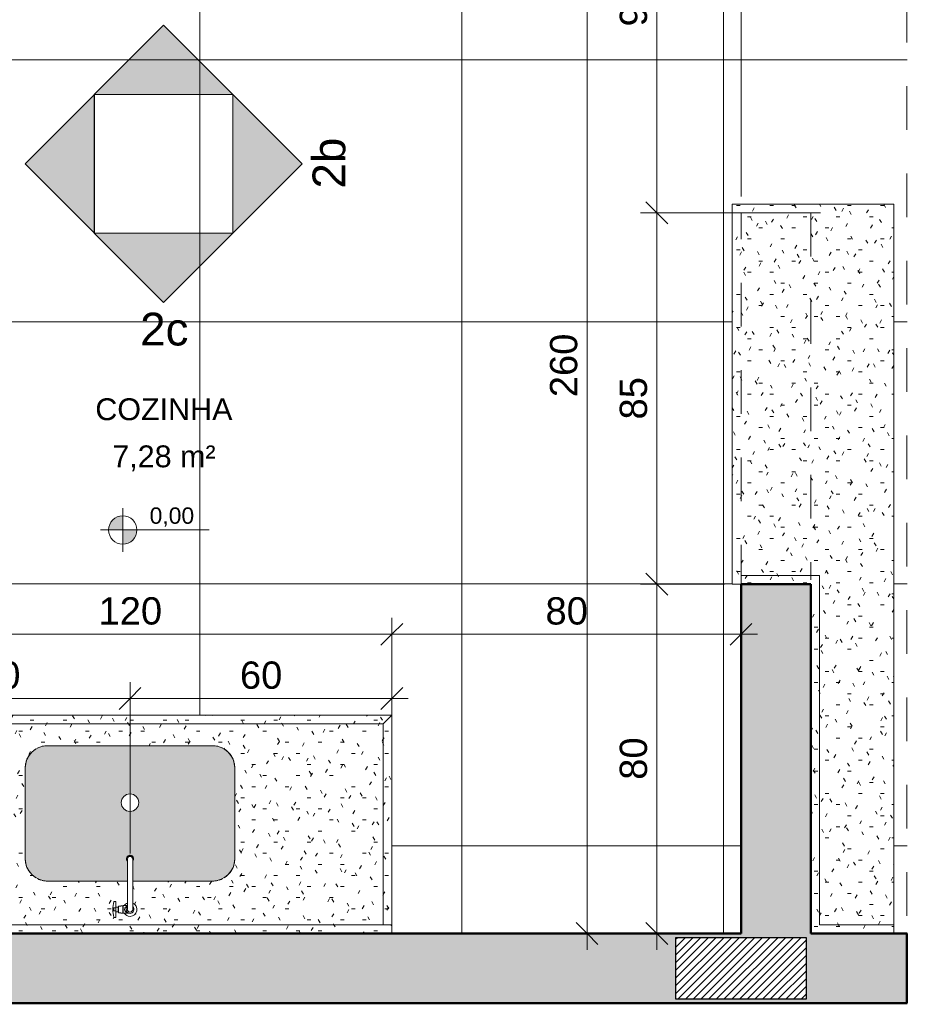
# Model space of a CAD drawing. Header units: metres. Extents: x 0.1 to 24.6, y -18.2 to 9.4.
# Tile 2 of 6: x 11.8 to 13.9, y -18.2 to -16. Entities that reach past the tile are written whole.
import ezdxf

# ---------------------------------------------------------------- set-up
doc = ezdxf.new("R2010")
doc.units = ezdxf.units.M
doc.linetypes.add('Projeção', pattern=[0.003969, 0.002381, -0.001587])
for name, color, linetype, lineweight in [('A-ANNO-DIMS', 7, 'Continuous', 9), ('A-ANNO-DIMS-25', 7, 'Continuous', 9), ('A-AREA-IDEN', 7, 'Continuous', 9), ('A-DETL-GENF', 7, 'Continuous', 5), ('A-FLOR-OVHD', 7, 'Projeção', 5), ('A-FLOR-PATT', 7, 'Continuous', 5), ('A-WALL-PATT', 7, 'Continuous', 5), ('G-ANNO-DIMS', 7, 'Continuous', 9), ('G-ANNO-SYMB', 7, 'Continuous', 9), ('I-WALL', 7, 'Continuous', 5), ('P-SANR-FIXT', 7, 'Continuous', 5), ('Q-CASE', 7, 'Continuous', 5)]:
    doc.layers.add(name, color=color, linetype=linetype, lineweight=lineweight)
doc.layers.add('A-DETL', color=7, linetype='Continuous', lineweight=5, true_color=0x00a600)
doc.styles.add('Arial_2', font='arial.ttf', dxfattribs={"height": 0.0375})
doc.styles.add('Arial_3', font='arial.ttf', dxfattribs={"height": 0.075})
doc.styles.add('Arial_4', font='arial.ttf', dxfattribs={"height": 0.05})
doc.styles.add('Arial_5', font='arial.ttf', dxfattribs={"height": 0.0625})
doc.dimstyles.new('Com_linha__ref__contínua__-_Cor_Vermelha_Arial_2_5mm', dxfattribs={"dimscale": 0.3048, "dimtxt": 0.063766, "dimasz": 0.164042, "dimexe": 0.123031, "dimexo": 0.123031, "dimgap": 0.012303, "dimtad": 1, "dimdec": 1, "dimlfac": 100, "dimrnd": 0.1, "dimdsep": 46, "dimtxsty": 'Arial_5', "dimblk1": 'OBLIQUE', "dimblk2": 'OBLIQUE', "dimsah": 1, "dimcen": 0.09, "dimdle": 0.123031, "dimazin": 0, "dimtfac": 1, "dimtdec": 4, "dimtix": 1, "dimtmove": 0, "dimatfit": 3, "dimfxl": 1, "dimtvp": 1, "dimtolj": 1, "dimtzin": 0, "dimarcsym": 2})
pattern_1 = [(0, (0, 0), (0.1016, 0.0254), [0.00838, -0.06782, 0.00838, -0.06782, -0.4064]), (0, (0, 0), (0.1016, 0.0254), [-0.1524, 0.00838, -0.14402, 0.00838, -0.06782, -0.1778]), (0, (0, 0), (0.1016, 0.0254), [-0.381, 0.00838, -0.04242, 0.00838, -0.11862]), (120, (0.0381, 0.0127), (-0.072797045, 0.07528818), [0.00838, -0.06782, 0.00838, -0.06782, -0.4064]), (120, (0.0381, 0.0127), (-0.072797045, 0.07528818), [-0.1524, 0.00838, -0.14402, 0.00838, -0.06782, -0.1778]), (120, (0.0381, 0.0127), (-0.072797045, 0.07528818), [-0.381, 0.00838, -0.04242, 0.00838, -0.11862]), (240, (0.0508, 0.0635), (-0.028802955, -0.10068818), [0.00838, -0.06782, 0.00838, -0.06782, -0.4064]), (240, (0.0508, 0.0635), (-0.028802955, -0.10068818), [-0.1524, 0.00838, -0.14402, 0.00838, -0.06782, -0.1778]), (240, (0.0508, 0.0635), (-0.028802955, -0.10068818), [-0.381, 0.00838, -0.04242, 0.00838, -0.11862])]
pattern_2 = [(180, (-5.214, -18.075), (-0.1016, -0.0254), [0.00838, -0.06782, 0.00838, -0.06782, -0.4064]), (180, (-5.214, -18.075), (-0.1016, -0.0254), [-0.1524, 0.00838, -0.14402, 0.00838, -0.06782, -0.1778]), (180, (-5.214, -18.075), (-0.1016, -0.0254), [-0.381, 0.00838, -0.04242, 0.00838, -0.11862]), (300, (-5.252, -18.088), (0.072797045, -0.07528818), [0.00838, -0.06782, 0.00838, -0.06782, -0.4064]), (300, (-5.252, -18.088), (0.072797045, -0.07528818), [-0.1524, 0.00838, -0.14402, 0.00838, -0.06782, -0.1778]), (300, (-5.252, -18.088), (0.072797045, -0.07528818), [-0.381, 0.00838, -0.04242, 0.00838, -0.11862]), (60, (-5.265, -18.139), (0.028802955, 0.10068818), [0.00838, -0.06782, 0.00838, -0.06782, -0.4064]), (60, (-5.265, -18.139), (0.028802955, 0.10068818), [-0.1524, 0.00838, -0.14402, 0.00838, -0.06782, -0.1778]), (60, (-5.265, -18.139), (0.028802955, 0.10068818), [-0.381, 0.00838, -0.04242, 0.00838, -0.11862])]

# ---------------------------------------------------------------- blocks, each defined once
blk = doc.blocks.new('TAMPO DO ABRIGO GLP EM GRANITO CINZA ANDORINHA - TAMPO DO ABRIGO GLP EM GRANITO CINZA ANDORINHA-1861549-ELEV_2')
at = {"layer": 'Q-CASE', "true_color": 0xa7a7a7}
h = blk.add_hatch(dxfattribs=at)
h.set_pattern_fill('FP_3', color=253, style=0, pattern_type=2)
h.set_pattern_definition(pattern_1)
h.paths.add_polyline_path([(-2.8637, -18.055), (-2.8637, -16.405), (-3.2337, -16.405), (-3.2337, -17.275), (-3.2137, -17.275), (-3.2137, -17.255), (-3.0337, -17.255), (-3.0337, -18.055), (-2.8684, -18.055)])
h = blk.add_hatch(dxfattribs=at)
h.set_pattern_fill('FP_3', color=253, style=0, pattern_type=2)
h.set_pattern_definition(pattern_1)
h.paths.add_polyline_path([(-3.0537, -18.075), (-2.8637, -18.075), (-2.8637, -18.055), (-3.0337, -18.055), (-3.0337, -17.255), (-3.2137, -17.255), (-3.2137, -17.275), (-3.0537, -17.275), (-3.0537, -18.044)])
h = blk.add_hatch(dxfattribs=at)
h.set_pattern_fill('FP_3', color=253, style=0, pattern_type=2)
h.set_pattern_definition(pattern_1)
h.paths.add_polyline_path([(-6.1737, -18.075), (-6.1736, -18.075), (-6.1737, -18.0748)])
h.paths.add_polyline_path([(-6.2136, -17.875), (-6.2136, -17.425), (-6.2182, -17.425), (-6.2182, -17.875)])
at = {"layer": 'Q-CASE'}
for p, q in [((-2.8637, -16.405), (-3.2337, -16.405)), ((-3.2337, -16.405), (-3.2337, -17.275)), ((-2.8637, -18.055), (-2.8637, -16.405)), ((-3.0337, -17.255), (-3.2137, -17.255)), ((-3.2137, -17.255), (-3.2137, -17.275)), ((-3.0337, -18.055), (-3.0337, -17.255)), ((-3.2337, -17.275), (-3.2137, -17.275)), ((-6.2136, -17.425), (-6.2182, -17.425)), ((-2.8637, -18.055), (-3.0337, -18.055)), ((-2.8637, -18.075), (-2.8637, -18.055))]:
    blk.add_line(p, q, dxfattribs=at)
blk = doc.blocks.new('Tampo de Bancada com Cuba - Granilite 50cm-2857465-ELEV_2')
at = {"layer": 'Q-CASE', "true_color": 0xa7a7a7}
h = blk.add_hatch(dxfattribs=at)
h.set_pattern_fill('FP_4', color=253, style=0, pattern_type=2)
h.set_pattern_definition(pattern_2)
h.paths.add_polyline_path([(-1.1118, 0), (-1.2005, 0), (-1.2005, -0.02), (-0.0005, -0.02), (-0.0005, 0), (-0.8405, 0)])
h = blk.add_hatch(dxfattribs=at)
h.set_pattern_fill('FP_4', color=253, style=0, pattern_type=2)
h.set_pattern_definition(pattern_2)
h.paths.add_polyline_path([(-1.1805, -0.02), (-1.2005, -0.02), (-1.2005, -0.5), (-0.0005, -0.5), (-0.0005, -0.02), (-0.0205, -0.02), (-0.0205, -0.48), (-1.1805, -0.48), (-1.1805, -0.0249)])
h = blk.add_hatch(dxfattribs=at)
h.set_pattern_fill('FP_4', color=253, style=0, pattern_type=2)
h.set_pattern_definition(pattern_2)
h.paths.add_polyline_path([(-0.5741, -0.02), (-1.1805, -0.02), (-1.1805, -0.48), (-0.0205, -0.48), (-0.0205, -0.02), (-0.5684, -0.02)])
h.paths.add_polyline_path([(-0.5684, -0.0367), (-0.5643, -0.0367), (-0.5636, -0.0372), (-0.5616, -0.046), (-0.5609, -0.055), (-0.5616, -0.064), (-0.5636, -0.0728), (-0.5643, -0.0732), (-0.5684, -0.0732), (-0.5684, -0.0605), (-0.5733, -0.0604), (-0.5733, -0.0594), (-0.5741, -0.0594), (-0.5741, -0.0625), (-0.5792, -0.0627), (-0.5792, -0.0636), (-0.5841, -0.0636), (-0.5841, -0.0627), (-0.5849, -0.0627), (-0.5849, -0.0638), (-0.5873, -0.0638), (-0.5893, -0.0661), (-0.5916, -0.0681), (-0.5943, -0.0695), (-0.5943, -0.12), (-0.4113, -0.12), (-0.4014, -0.121), (-0.3918, -0.1239), (-0.383, -0.1286), (-0.3753, -0.1349), (-0.369, -0.1426), (-0.3643, -0.1514), (-0.3614, -0.1609), (-0.3605, -0.1708), (-0.3605, -0.3792), (-0.3614, -0.3891), (-0.3643, -0.3986), (-0.369, -0.4074), (-0.3753, -0.4151), (-0.383, -0.4214), (-0.3918, -0.4261), (-0.4014, -0.429), (-0.4113, -0.43), (-0.7897, -0.43), (-0.7996, -0.429), (-0.8091, -0.4261), (-0.8179, -0.4214), (-0.8256, -0.4151), (-0.8319, -0.4074), (-0.8366, -0.3986), (-0.8395, -0.3891), (-0.8405, -0.3792), (-0.8405, -0.1708), (-0.8392, -0.1599), (-0.8366, -0.1514), (-0.8319, -0.1426), (-0.8256, -0.1349), (-0.8179, -0.1286), (-0.8091, -0.1239), (-0.7996, -0.121), (-0.7897, -0.12), (-0.6066, -0.12), (-0.6066, -0.0695), (-0.61, -0.0676), (-0.6128, -0.0648), (-0.6148, -0.0615), (-0.616, -0.0577), (-0.616, -0.0529), (-0.6154, -0.05), (-0.6135, -0.0462), (-0.611, -0.0433), (-0.6079, -0.0411), (-0.6042, -0.0397), (-0.6005, -0.0392), (-0.5966, -0.0397), (-0.593, -0.0411), (-0.5899, -0.0433), (-0.5873, -0.0462), (-0.5849, -0.0464), (-0.5849, -0.0473), (-0.5841, -0.0473), (-0.5841, -0.0464), (-0.5792, -0.0464), (-0.5792, -0.0475), (-0.5741, -0.0475), (-0.5741, -0.0506), (-0.5733, -0.0506), (-0.5733, -0.0496), (-0.5684, -0.0495), (-0.5684, -0.0372)])
h = blk.add_hatch(dxfattribs=at)
h.set_pattern_fill('FP_4', color=253, style=0, pattern_type=2)
h.set_pattern_definition(pattern_2)
h.paths.add_polyline_path([(-0.7897, -0.12), (-0.7996, -0.121), (-0.8015, -0.1216), (-0.7944, -0.1206)])
h.paths.add_polyline_path([(-0.4113, -0.12), (-0.3994, -0.1216), (-0.4014, -0.121)])
h.paths.add_polyline_path([(-0.8049, -0.1226), (-0.8091, -0.1239), (-0.813, -0.126), (-0.808, -0.1239)])
h.paths.add_polyline_path([(-0.3961, -0.1226), (-0.3879, -0.126), (-0.3929, -0.1235)])
h.paths.add_polyline_path([(-0.8256, -0.1349), (-0.8325, -0.1438), (-0.8319, -0.1431), (-0.8315, -0.1426)])
h.paths.add_polyline_path([(-0.8161, -0.1276), (-0.8179, -0.1286), (-0.8208, -0.1312), (-0.8162, -0.1277)])
h.paths.add_polyline_path([(-0.3753, -0.1349), (-0.3681, -0.1443), (-0.369, -0.1426), (-0.3712, -0.1399)])
h.paths.add_polyline_path([(-0.3848, -0.1276), (-0.3759, -0.1345), (-0.383, -0.1286), (-0.3847, -0.1277)])
h.paths.add_polyline_path([(-0.8345, -0.1474), (-0.8369, -0.1525), (-0.8379, -0.1556), (-0.8361, -0.1514)])
h.paths.add_polyline_path([(-0.3664, -0.1474), (-0.363, -0.1556), (-0.3643, -0.1514)])
h.paths.add_polyline_path([(-0.8389, -0.159), (-0.8395, -0.1609), (-0.8395, -0.1634), (-0.839, -0.1599)])
h.paths.add_polyline_path([(-0.362, -0.159), (-0.3605, -0.1708), (-0.3617, -0.1599)])
h.paths.add_polyline_path([(-0.8405, -0.3792), (-0.8395, -0.3891), (-0.8389, -0.391), (-0.8397, -0.3853)])
h.paths.add_polyline_path([(-0.3605, -0.3792), (-0.362, -0.391), (-0.3614, -0.3891)])
h.paths.add_polyline_path([(-0.363, -0.3944), (-0.3664, -0.4026), (-0.364, -0.3975)])
h.paths.add_polyline_path([(-0.8379, -0.3944), (-0.8366, -0.3986), (-0.835, -0.4014), (-0.8366, -0.3975)])
h.paths.add_polyline_path([(-0.3681, -0.4057), (-0.3712, -0.4101), (-0.369, -0.4074)])
h.paths.add_polyline_path([(-0.8328, -0.4057), (-0.8319, -0.4074), (-0.8256, -0.4151), (-0.8319, -0.4069)])
h.paths.add_polyline_path([(-0.8256, -0.4151), (-0.8179, -0.4214), (-0.8174, -0.4214), (-0.8251, -0.4155)])
h.paths.add_polyline_path([(-0.3753, -0.4151), (-0.3848, -0.4224), (-0.383, -0.4214), (-0.3759, -0.4155)])
h.paths.add_polyline_path([(-0.3879, -0.424), (-0.3961, -0.4274), (-0.3918, -0.4261)])
h.paths.add_polyline_path([(-0.813, -0.424), (-0.808, -0.4265), (-0.8049, -0.4274), (-0.8091, -0.4257)])
h.paths.add_polyline_path([(-0.3994, -0.4284), (-0.4113, -0.43), (-0.4014, -0.429)])
h.paths.add_polyline_path([(-0.8015, -0.4284), (-0.7996, -0.429), (-0.7971, -0.429), (-0.7996, -0.4287)])
h = blk.add_hatch(dxfattribs=at)
h.set_pattern_fill('FP_4', color=253, style=0, pattern_type=2)
h.set_pattern_definition(pattern_2)
h.paths.add_polyline_path([(-0.5928, -0.1731), (-0.5938, -0.1754), (-0.5928, -0.1734), (-0.5928, -0.1731)])
h.paths.add_polyline_path([(-0.5943, -0.1654), (-0.5931, -0.1681), (-0.5928, -0.1695), (-0.5926, -0.1716), (-0.5926, -0.1695), (-0.5934, -0.1669), (-0.5935, -0.1666)])
h.paths.add_polyline_path([(-0.5943, -0.16), (-0.5943, -0.16), (-0.5943, -0.1654)])
h.paths.add_polyline_path([(-0.6071, -0.1665), (-0.6076, -0.1673), (-0.6083, -0.1701), (-0.6083, -0.1721), (-0.6081, -0.1735), (-0.6067, -0.176), (-0.6074, -0.1749), (-0.6082, -0.1721), (-0.6082, -0.1702), (-0.6081, -0.1692), (-0.6074, -0.1669)])
at = {"layer": 'Q-CASE'}
for p, q in [((-1.2005, -0.02), (-1.2005, 0)), ((-0.0005, 0), (-0.0005, -0.02)), ((-1.2005, -0.02), (-1.2005, -0.5)), ((-1.2005, -0.02), (-0.0005, -0.02)), ((-1.1805, -0.48), (-1.1805, -0.02)), ((-0.0205, -0.02), (-0.0205, -0.48)), ((-0.0005, -0.5), (-0.0005, -0.02)), ((-0.0205, -0.48), (-1.1805, -0.48)), ((-1.2005, -0.5), (-0.0005, -0.5))]:
    blk.add_line(p, q, dxfattribs=at)
for centre, start, end in [((-0.7897, -0.1708), 121.6029, 148.5097), ((-0.7897, -0.1708), 107.4911, 117.5089), ((-0.7897, -0.1708), 90, 103.5097), ((-0.4113, -0.1708), 76.4903, 90), ((-0.4113, -0.1708), 62.4911, 72.5089), ((-0.4113, -0.1708), 31.4903, 58.3971), ((-0.7897, -0.1708), 152.4911, 162.5089), ((-0.4113, -0.1708), 17.4911, 27.5089), ((-0.7897, -0.1708), 166.4903, 180), ((-0.4113, -0.1708), 360, 13.5097), ((-0.7897, -0.3792), 180, 193.5097), ((-0.4113, -0.3792), 346.4903, 0), ((-0.7897, -0.3792), 197.4911, 207.5089), ((-0.7897, -0.3792), 211.4903, 238.5097), ((-0.4113, -0.3792), 301.4903, 328.5097), ((-0.4113, -0.3792), 332.4911, 342.5089), ((-0.7897, -0.3792), 242.4911, 252.5089), ((-0.4113, -0.3792), 287.4911, 297.5089), ((-0.7897, -0.3792), 256.4903, 270), ((-0.4113, -0.3792), 270, 283.5097)]:
    blk.add_arc(centre, 0.0508, start, end, dxfattribs=at)
blk = doc.blocks.new('TORNEIRA DE MESA_ BICA MÓVEL_ BICA ALTA - 1167_C34_Cromado CR10-2217854-ELEV_2')
at = {"layer": 'P-SANR-FIXT'}
for p, q in [((-0.0061, -0.1245), (-0.0061, -0.11)), ((0.0016, -0.1012), (0.0131, -0.1012)), ((0.0061, -0.1245), (0.0061, -0.11)), ((0.0156, -0.1012), (0.0131, -0.1012)), ((0.0156, -0.1023), (0.0156, -0.1012)), ((0.0164, -0.1023), (0.0156, -0.1023)), ((0.0156, -0.1023), (0.0156, -0.1177)), ((0.0212, -0.1014), (0.0164, -0.1014)), ((0.0164, -0.1014), (0.0164, -0.1023)), ((0.0164, -0.1177), (0.0164, -0.1023)), ((0.0212, -0.1025), (0.0212, -0.1014)), ((0.0264, -0.1025), (0.0212, -0.1025)), ((0.0264, -0.1056), (0.0264, -0.1025)), ((0.0272, -0.1056), (0.0264, -0.1056)), ((0.0264, -0.1056), (0.0264, -0.1144)), ((0.0321, -0.1045), (0.0272, -0.1046)), ((0.0272, -0.1046), (0.0272, -0.1056)), ((0.0272, -0.1144), (0.0272, -0.1056)), ((0.0362, -0.0918), (0.0321, -0.0918)), ((0.0321, -0.0918), (0.0321, -0.1045)), ((0.0321, -0.1045), (0.0321, -0.1155)), ((0.0393, -0.1065), (0.0321, -0.1065)), ((-0.0061, -0.1245), (-0.0061, -0.175)), ((0.0131, -0.1188), (0.0061, -0.1188)), ((0.0061, -0.175), (0.0061, -0.1245)), ((0.0131, -0.1188), (0.0156, -0.1188)), ((0.0156, -0.1188), (0.0156, -0.1177)), ((0.0156, -0.1177), (0.0164, -0.1177)), ((0.0164, -0.1177), (0.0164, -0.1186)), ((0.0164, -0.1186), (0.0212, -0.1186)), ((0.0212, -0.1186), (0.0212, -0.1175)), ((0.0212, -0.1175), (0.0264, -0.1175)), ((0.0264, -0.1175), (0.0264, -0.1144)), ((0.0264, -0.1144), (0.0272, -0.1144)), ((0.0272, -0.1144), (0.0272, -0.1154)), ((0.0272, -0.1154), (0.0321, -0.1155)), ((0.0395, -0.1135), (0.0321, -0.1135)), ((0.0321, -0.1155), (0.0321, -0.1283)), ((0.0321, -0.1283), (0.0362, -0.1283)), ((-0.0061, -0.2204), (-0.0061, -0.2251)), ((0.0061, -0.2204), (0.0061, -0.2251))]:
    blk.add_line(p, q, dxfattribs=at)
for centre, radius, start, end in [((0, -0.11), 0.0158, 90, 247.169), ((0, -0.11), 0.00894, 313.2171, 226.7829), ((0, -0.11), 0.00612, 0, 180), ((0, -0.11), 0.0158, 33.7501, 90), ((-0.0003, -0.1204), 0.0193, 70.6394, 84.83), ((0.0013, -0.1137), 0.0125, 42.7237, 67.2763), ((0.0043, -0.1093), 0.00827, 316.6245, 355.3755), ((0.0049, -0.1104), 0.00765, 3.2763, 42.7237), ((0.0362, -0.0925), 0.000702, 17.5666, 90), ((-0.0193, -0.11), 0.0561, 356.4132, 3.5868), ((-0.0193, -0.11), 0.0588, 360, 17.5666), ((-0.0193, -0.11), 0.0588, 342.4334, 360), ((0.0024, -0.1076), 0.0108, 290.089, 316.6245), ((0, -0.11), 0.0158, 292.831, 326.2499), ((0.0362, -0.1275), 0.000702, 270, 342.4334), ((0, -0.2252), 0.00788, 155.4181, 27.2146), ((0.0026, -0.2262), 0.0105, 157.64, 180), ((0, -0.2251), 0.00612, 180, 360), ((-0.0026, -0.2262), 0.0105, 0.0199, 33.6739), ((0, -0.2262), 0.00788, 180, 232.6271), ((0, -0.2262), 0.00788, 236.4696, 245.0439), ((0, -0.2262), 0.00788, 251.4085, 258.5935), ((0, -0.2262), 0.00788, 266.0963, 272.8679), ((0, -0.2262), 0.00788, 280.4181, 287.6177), ((0, -0.2262), 0.00788, 294.2339, 302.6695), ((0, -0.2262), 0.00788, 307.3619, 317.8915), ((0, -0.2262), 0.00788, 319.5391, 0.0265)]:
    blk.add_arc(centre, radius, start, end, dxfattribs=at)
blk = doc.blocks.new('Elevações de ponto - Cota de elevação - planta-402364-ELEV_2')
at = {"layer": 'G-ANNO-DIMS'}
h = blk.add_hatch(color=256, dxfattribs=at)
edge = h.paths.add_edge_path()
edge.add_line((-0.002, 0.0013), (-0.002, 0))
edge.add_line((-0.002, 0), (-0.0033, 0))
edge.add_arc((-0.002, 0), 0.0013, 90, 180, ccw=False)
h = blk.add_hatch(color=256, dxfattribs=at)
edge = h.paths.add_edge_path()
edge.add_arc((-0.002, 0), 0.0013, -90, 0, ccw=False)
edge.add_line((-0.002, -0.0013), (-0.002, 0))
edge.add_line((-0.002, 0), (-0.0007, 0))
for p, q in [((-0.002, -0.002), (-0.002, 0.002)), ((-0.002, 0.0013), (-0.002, 0)), ((-0.00403, 0), (0.005929, 0)), ((-0.002, 0), (-0.0033, 0)), ((-0.002, -0.0013), (-0.002, 0)), ((-0.002, 0), (-0.0007, 0))]:
    blk.add_line(p, q, dxfattribs=at)
blk.add_circle((-0.002, 0), 0.0013, dxfattribs=at)
for start, end in [(360, 90), (180, 270)]:
    blk.add_arc((-0.002, 0), 0.0013, start, end, dxfattribs=at)
blk = doc.blocks.new('Elevação - Seta preenchida e nome da vista-2600403-ELEV_2')
at = {"layer": 'G-ANNO-SYMB'}
for p, q in [((-0.00635, -0.00635), (-0.00635, 0.00635)), ((-0.00635, 0.00635), (0.00635, 0.00635)), ((0.00635, 0.00635), (0.00635, -0.00635)), ((0.00635, -0.00635), (-0.00635, -0.00635))]:
    blk.add_line(p, q, dxfattribs=at)
blk = doc.blocks.new('Elevação - Seta preenchida e nome da vista-2600370-ELEV_2')
at = {"layer": 'G-ANNO-SYMB'}
blk.add_hatch(color=256, dxfattribs=at).paths.add_polyline_path([(0.00635, 0), (-0.00635, 0), (0, 0.00635)])
for p, q in [((0, 0.00635), (-0.00635, 0)), ((0.00635, 0), (0, 0.00635)), ((-0.00635, 0), (0.00635, 0))]:
    blk.add_line(p, q, dxfattribs=at)
blk = doc.blocks.new('DIMBLOCK1-ELEV_2')
at = {"layer": 'A-ANNO-DIMS-25', "color": 242, "true_color": 0xbd2b2e, "transparency": 16777216}
for p, q in [((11.4725, -17.39), (11.4725, -17.3525)), ((12.6725, -17.39), (12.6725, -17.3525)), ((11.4725, -17.39), (11.4975, -17.365)), ((12.6725, -17.39), (12.6975, -17.365)), ((11.435, -17.39), (12.6725, -17.39)), ((11.4725, -17.39), (11.4475, -17.415)), ((11.4725, -17.39), (11.4725, -17.5375)), ((12.6725, -17.39), (12.6475, -17.415)), ((12.6725, -17.39), (12.6725, -17.5375))]:
    blk.add_line(p, q, dxfattribs=at)
at = {"layer": 'A-ANNO-DIMS-25', "color": 0, "transparency": 16777216, "insert": (12.0004, -17.3051), "char_height": 0.0625, "width": 0.173052, "attachment_point": 1, "line_spacing_factor": 0.941778, "style": 'Arial_5'}
blk.add_mtext('120', dxfattribs=at)
blk = doc.blocks.new('_Oblique')
at = {"color": 0, "linetype": 'ByBlock', "lineweight": -2}
blk.add_line((-0.5, -0.5), (0.5, 0.5), dxfattribs=at)
blk = doc.blocks.new('DIMBLOCK2-ELEV_2')
at = {"layer": 'A-ANNO-DIMS-25', "color": 242, "true_color": 0xbd2b2e, "transparency": 16777216}
for p, q in [((12.6725, -17.39), (12.6725, -17.3525)), ((13.4724, -17.39), (13.4724, -17.3525)), ((12.6725, -17.39), (12.6975, -17.365)), ((13.4724, -17.39), (13.4974, -17.365)), ((12.6725, -17.39), (12.6475, -17.415)), ((12.6725, -17.39), (13.5099, -17.39)), ((12.6725, -17.39), (12.6725, -17.5375)), ((13.4724, -17.39), (13.4474, -17.415)), ((13.4724, -17.39), (13.4724, -17.3921))]:
    blk.add_line(p, q, dxfattribs=at)
at = {"layer": 'A-ANNO-DIMS-25', "color": 0, "transparency": 16777216, "insert": (13.0244, -17.3051), "char_height": 0.0625, "width": 0.115368, "attachment_point": 1, "line_spacing_factor": 0.941778, "style": 'Arial_5'}
blk.add_mtext('80', dxfattribs=at)
blk = doc.blocks.new('DIMBLOCK3-ELEV_2')
at = {"layer": 'A-ANNO-DIMS-25', "color": 242, "true_color": 0xbd2b2e, "transparency": 16777216}
for p, q in [((13.3024, -15.8747), (13.3024, -15.5125)), ((13.3024, -15.8747), (13.3274, -15.8497)), ((13.4724, -15.8747), (13.4724, -15.8372)), ((13.4724, -15.8747), (13.4974, -15.8497)), ((13.3024, -15.8747), (13.2774, -15.8997)), ((13.3024, -15.8747), (13.5099, -15.8747)), ((13.3024, -15.8747), (13.3024, -15.9122)), ((13.4724, -15.8747), (13.4474, -15.8997)), ((13.4724, -15.8747), (13.4724, -16.3875))]:
    blk.add_line(p, q, dxfattribs=at)
at = {"layer": 'A-ANNO-DIMS-25', "color": 0, "transparency": 16777216, "insert": (13.3393, -15.7898), "char_height": 0.0625, "width": 0.115368, "attachment_point": 1, "line_spacing_factor": 0.941778, "style": 'Arial_5'}
blk.add_mtext('17', dxfattribs=at)
blk = doc.blocks.new('DIMBLOCK8-ELEV_2')
at = {"layer": 'A-ANNO-DIMS-25', "color": 242, "true_color": 0xbd2b2e, "transparency": 16777216}
for p, q in [((13.2794, -15.4375), (13.2794, -16.425)), ((13.2794, -15.475), (13.2544, -15.45)), ((13.2794, -15.475), (13.2649, -15.475)), ((13.2794, -15.475), (13.3044, -15.5)), ((13.2794, -15.475), (13.3169, -15.475)), ((13.2794, -16.425), (13.2544, -16.4)), ((13.2794, -16.425), (13.2419, -16.425)), ((13.2794, -16.425), (13.3044, -16.45)), ((13.2794, -16.425), (13.6542, -16.425))]:
    blk.add_line(p, q, dxfattribs=at)
at = {"layer": 'A-ANNO-DIMS-25', "color": 0, "transparency": 16777216, "insert": (13.1945, -15.9981), "char_height": 0.0625, "width": 0.115368, "attachment_point": 1, "rotation": 90, "line_spacing_factor": 0.941778, "style": 'Arial_5'}
blk.add_mtext('95', dxfattribs=at)
blk = doc.blocks.new('DIMBLOCK9-ELEV_2')
at = {"layer": 'A-ANNO-DIMS-25', "color": 242, "true_color": 0xbd2b2e, "transparency": 16777216}
for p, q in [((13.2794, -16.425), (13.2544, -16.4)), ((13.2794, -16.425), (13.2419, -16.425)), ((13.2794, -16.425), (13.2794, -17.275)), ((13.2794, -16.425), (13.3044, -16.45)), ((13.2794, -16.425), (13.6542, -16.425)), ((13.2794, -17.275), (13.2544, -17.25)), ((13.2794, -17.275), (13.2419, -17.275)), ((13.2794, -17.275), (13.3044, -17.3)), ((13.2794, -17.275), (13.4349, -17.275))]:
    blk.add_line(p, q, dxfattribs=at)
at = {"layer": 'A-ANNO-DIMS-25', "color": 0, "transparency": 16777216, "insert": (13.1945, -16.8981), "char_height": 0.0625, "width": 0.115368, "attachment_point": 1, "rotation": 90, "line_spacing_factor": 0.941778, "style": 'Arial_5'}
blk.add_mtext('85', dxfattribs=at)
blk = doc.blocks.new('DIMBLOCK10-ELEV_2')
at = {"layer": 'A-ANNO-DIMS-25', "color": 242, "true_color": 0xbd2b2e, "transparency": 16777216}
for p, q in [((13.2794, -17.275), (13.2544, -17.25)), ((13.2794, -17.275), (13.2419, -17.275)), ((13.2794, -17.275), (13.2794, -18.1125)), ((13.2794, -17.275), (13.3044, -17.3)), ((13.2794, -17.275), (13.4349, -17.275)), ((13.2794, -18.075), (13.2544, -18.05)), ((13.2794, -18.075), (13.2773, -18.075)), ((13.2794, -18.075), (13.3044, -18.1)), ((13.2794, -18.075), (13.3169, -18.075))]:
    blk.add_line(p, q, dxfattribs=at)
at = {"layer": 'A-ANNO-DIMS-25', "color": 0, "transparency": 16777216, "insert": (13.1945, -17.7231), "char_height": 0.0625, "width": 0.115368, "attachment_point": 1, "rotation": 90, "line_spacing_factor": 0.941778, "style": 'Arial_5'}
blk.add_mtext('80', dxfattribs=at)
blk = doc.blocks.new('DIMBLOCK11-ELEV_2')
at = {"layer": 'A-ANNO-DIMS-25', "color": 242, "true_color": 0xbd2b2e, "transparency": 16777216}
for p, q in [((13.1196, -15.4375), (13.1196, -18.1125)), ((13.1196, -15.475), (13.0946, -15.45)), ((13.1196, -15.475), (13.0821, -15.475)), ((13.1196, -15.475), (13.1446, -15.5)), ((13.1196, -15.475), (13.5536, -15.475)), ((13.1196, -18.075), (13.0946, -18.05)), ((13.1196, -18.075), (13.1175, -18.075)), ((13.1196, -18.075), (13.1446, -18.1)), ((13.1196, -18.075), (13.1571, -18.075))]:
    blk.add_line(p, q, dxfattribs=at)
at = {"layer": 'A-ANNO-DIMS-25', "color": 0, "transparency": 16777216, "insert": (13.0347, -16.8471), "char_height": 0.0625, "width": 0.173052, "attachment_point": 1, "rotation": 90, "line_spacing_factor": 0.941778, "style": 'Arial_5'}
blk.add_mtext('260', dxfattribs=at)
blk = doc.blocks.new('DIMBLOCK24-ELEV_2')
at = {"layer": 'A-ANNO-DIMS-25', "color": 242, "true_color": 0xbd2b2e, "transparency": 16777216}
for p, q in [((11.4725, -17.537), (11.4725, -17.4995)), ((11.4725, -17.537), (11.4975, -17.512)), ((12.0725, -17.537), (12.0725, -17.4995)), ((12.0725, -17.537), (12.0975, -17.512)), ((11.435, -17.537), (12.0725, -17.537)), ((11.4725, -17.537), (11.4475, -17.562)), ((11.4725, -17.537), (11.4725, -17.6563)), ((12.0725, -17.537), (12.0475, -17.562)), ((12.0725, -17.537), (12.0725, -17.8918))]:
    blk.add_line(p, q, dxfattribs=at)
at = {"layer": 'A-ANNO-DIMS-25', "color": 0, "transparency": 16777216, "insert": (11.7244, -17.4522), "char_height": 0.0625, "width": 0.115368, "attachment_point": 1, "line_spacing_factor": 0.941778, "style": 'Arial_5'}
blk.add_mtext('60', dxfattribs=at)
blk = doc.blocks.new('DIMBLOCK25-ELEV_2')
at = {"layer": 'A-ANNO-DIMS-25', "color": 242, "true_color": 0xbd2b2e, "transparency": 16777216}
for p, q in [((12.0725, -17.537), (12.0725, -17.4995)), ((12.0725, -17.537), (12.0975, -17.512)), ((12.6725, -17.537), (12.6725, -17.4995)), ((12.6725, -17.537), (12.6975, -17.512)), ((12.0725, -17.537), (12.0475, -17.562)), ((12.0725, -17.537), (12.71, -17.537)), ((12.0725, -17.537), (12.0725, -17.8918)), ((12.6725, -17.537), (12.6475, -17.562)), ((12.6725, -17.537), (12.6725, -17.6531))]:
    blk.add_line(p, q, dxfattribs=at)
at = {"layer": 'A-ANNO-DIMS-25', "color": 0, "transparency": 16777216, "insert": (12.3244, -17.4522), "char_height": 0.0625, "width": 0.115368, "attachment_point": 1, "line_spacing_factor": 0.941778, "style": 'Arial_5'}
blk.add_mtext('60', dxfattribs=at)

msp = doc.modelspace()

# ---------------------------------------------------------------- hatches: boundary and pattern name
at = {"layer": 'A-DETL-GENF', "true_color": 0x464646}
h = msp.add_hatch(dxfattribs=at)
h.set_pattern_fill('FP_8', color=49, style=0, pattern_type=2)
h.set_pattern_definition([(45, (16.686104, 0), (-0.008838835, 0.008838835), [])])
h.paths.add_polyline_path([(13.3224, -18.225), (13.6224, -18.225), (13.6224, -18.085), (13.3224, -18.085)])
h.paths.add_polyline_path([(10.5875, -18.225), (10.6624, -18.225), (10.6624, -18.085), (10.5124, -18.085), (10.5124, -18.225)])
h.paths.add_polyline_path([(13.3124, -15.465), (13.6124, -15.465), (13.6124, -15.325), (13.3124, -15.325)])
h.paths.add_polyline_path([(11.6924, -15.465), (11.6924, -15.325), (11.3924, -15.325), (11.3924, -15.465)])
h.paths.add_polyline_path([(10.5158, -15.465), (10.6624, -15.4649), (10.6624, -15.325), (10.5125, -15.325), (10.5125, -15.465)])
h.paths.add_polyline_path([(13.4324, -14.2649), (13.4524, -14.2649), (13.4524, -14.1148), (13.3124, -14.115), (13.3124, -14.2649), (13.4302, -14.2649)])
h.paths.add_polyline_path([(11.5524, -14.2649), (11.6924, -14.2649), (11.6924, -14.1148), (11.5524, -14.115), (11.5524, -14.1249)])
at = {"layer": 'A-DETL-GENF', "true_color": 0xebebeb}
h = msp.add_hatch(color=7, dxfattribs=at)
h.paths.add_polyline_path([(12.0786, -17.955), (12.2617, -17.955), (12.2749, -17.9533), (12.2871, -17.9482), (12.298, -17.9398), (12.3057, -17.9296), (12.3108, -17.9174), (12.3125, -17.9042), (12.3125, -17.6958), (12.3108, -17.6827), (12.3057, -17.6704), (12.2971, -17.6595), (12.2871, -17.6518), (12.2749, -17.6468), (12.2617, -17.645), (11.8833, -17.645), (11.8697, -17.647), (11.8579, -17.6518), (11.8471, -17.6603), (11.8393, -17.6704), (11.8342, -17.6827), (11.8325, -17.6958), (11.8325, -17.9042), (11.8342, -17.9174), (11.8393, -17.9296), (11.8479, -17.9406), (11.8579, -17.9482), (11.8702, -17.9533), (11.8833, -17.955), (12.0664, -17.955), (12.0664, -17.9096), (12.0653, -17.9078), (12.0647, -17.9058), (12.0645, -17.9035), (12.0649, -17.9014), (12.0662, -17.8991), (12.0678, -17.8976), (12.0693, -17.8967), (12.0717, -17.896), (12.0731, -17.896), (12.0752, -17.8964), (12.0773, -17.8976), (12.0788, -17.8991), (12.0795, -17.9002), (12.0803, -17.9022), (12.0805, -17.9038), (12.0802, -17.9061), (12.0792, -17.9086), (12.0786, -17.9097), (12.0786, -17.955)])
h.paths.add_polyline_path([(12.0725, -17.7955), (12.067, -17.7947), (12.0625, -17.7928), (12.0584, -17.7897), (12.0549, -17.7847), (12.0532, -17.7807), (12.0525, -17.7755), (12.0532, -17.7703), (12.0552, -17.7655), (12.0584, -17.7614), (12.0625, -17.7582), (12.0673, -17.7562), (12.0725, -17.7555), (12.0777, -17.7562), (12.0825, -17.7582), (12.0867, -17.7614), (12.0898, -17.7655), (12.0918, -17.7703), (12.0925, -17.7755), (12.0918, -17.7807), (12.0892, -17.7863), (12.0867, -17.7897), (12.0825, -17.7928), (12.0777, -17.7948), (12.0726, -17.7955)])
at = {"layer": 'A-FLOR-PATT', "true_color": 0x787878}
h = msp.add_hatch(dxfattribs=at)
h.set_pattern_fill('FP_7', color=8, style=0, pattern_type=2)
h.set_pattern_definition([(0, (14.0321, -16.075), (0, 0.6), []), (90, (14.0321, -16.075), (-0.6, 4e-17), [])])
h.paths.add_polyline_path([(12.7479, -18.075), (13.4724, -18.075), (13.4724, -17.275), (13.4524, -17.275), (13.4524, -16.405), (13.8224, -16.405), (13.8224, -18.075), (13.8534, -18.075), (13.8534, -15.475), (13.3024, -15.475), (13.3024, -15.235), (13.4232, -15.235), (13.4232, -15.255), (13.4624, -15.255), (13.4624, -15.2339), (13.4321, -15.2339), (13.4321, -15.1939), (13.4624, -15.1939), (13.4624, -14.375), (13.4324, -14.375), (13.4324, -14.395), (13.3024, -14.395), (13.3024, -14.275), (11.7025, -14.275), (11.7025, -14.395), (11.5725, -14.395), (11.5725, -14.375), (11.5425, -14.375), (11.5425, -15.1939), (11.5728, -15.1939), (11.5728, -15.2339), (11.5425, -15.2339), (11.5425, -15.255), (11.5818, -15.255), (11.5818, -15.235), (11.7025, -15.235), (11.7025, -15.475), (10.6725, -15.475), (10.6725, -15.5561), (11.4466, -15.5561), (11.4466, -15.5461), (11.4566, -15.5461), (11.4566, -15.525), (11.4235, -15.5191), (11.3898, -15.5191), (11.3566, -15.525), (11.3498, -15.5056), (11.3709, -15.5008), (11.3921, -15.4983), (11.4136, -15.4979), (11.435, -15.4997), (11.4566, -15.5038), (11.4766, -15.5097), (11.4766, -15.5461), (11.4866, -15.5461), (11.4866, -15.5561), (11.5266, -15.5561), (11.5266, -15.5961), (11.4868, -15.5961), (11.4868, -15.6061), (11.4768, -15.6061), (11.4768, -15.6414), (11.4561, -15.6476), (11.4351, -15.6515), (11.4137, -15.6533), (11.39, -15.6527), (11.371, -15.6504), (11.35, -15.6456), (11.3568, -15.6261), (11.39, -15.6321), (11.4236, -15.6321), (11.4568, -15.6261), (11.4568, -15.6061), (11.4468, -15.6061), (11.4468, -15.5961), (10.6725, -15.5961), (10.6725, -18.075), (11.4725, -18.075), (11.4725, -17.575), (12.6725, -17.575), (12.6725, -18.075), (12.743, -18.075)])
h.paths.add_polyline_path([(12.0725, -17.7955), (12.0782, -17.7946), (12.0825, -17.7928), (12.0867, -17.7897), (12.0898, -17.7855), (12.0918, -17.7807), (12.0925, -17.7755), (12.0918, -17.7703), (12.0898, -17.7655), (12.0867, -17.7614), (12.0825, -17.7582), (12.0777, -17.7562), (12.0725, -17.7555), (12.0673, -17.7562), (12.0625, -17.7582), (12.0584, -17.7614), (12.0549, -17.7663), (12.0532, -17.7703), (12.0525, -17.7755), (12.0532, -17.7807), (12.0558, -17.7863), (12.0584, -17.7897), (12.0625, -17.7928), (12.0673, -17.7948), (12.0706, -17.7953)])
h.paths.add_polyline_path([(11.5405, -15.313), (11.5405, -15.3116), (10.5125, -15.3116), (10.5125, -15.313), (11.3143, -15.313)])
at = {"layer": 'A-WALL-PATT', "true_color": 0x808080}
for points in [[(13.4724, -18.075), (13.6324, -18.075), (13.6324, -17.275), (13.4724, -17.275), (13.4724, -18.044)], [(12.5838, -18.235), (13.5524, -18.235), (13.5524, -18.225), (13.3224, -18.225), (13.3224, -18.085), (13.5524, -18.085), (13.5524, -18.075), (10.5925, -18.075), (10.5925, -18.085), (10.6624, -18.085), (10.6624, -18.225), (10.5925, -18.225), (10.5925, -18.235), (12.1607, -18.235)], [(13.8534, -18.235), (13.8534, -18.075), (13.5524, -18.075), (13.5524, -18.085), (13.6224, -18.085), (13.6224, -18.225), (13.5524, -18.225), (13.5524, -18.235), (13.6418, -18.235)]]:
    msp.add_hatch(color=8, dxfattribs=at).paths.add_polyline_path(points)
at = {"layer": 'I-WALL', "true_color": 0xc0c0c0}
msp.add_hatch(color=9, dxfattribs=at).paths.add_polyline_path([(12.1607, -18.2372), (13.8534, -18.2372), (13.8534, -18.235), (10.5124, -18.235), (10.5125, -18.2372), (11.9491, -18.2372)])

# ---------------------------------------------------------------- linework, layer by layer
at = {"layer": 'A-DETL', "color": 7}
for p, q in [((12.6725, -17.575), (12.6525, -17.595)), ((12.2617, -17.645), (11.8833, -17.645)), ((11.8325, -17.6958), (11.8325, -17.9042)), ((12.3125, -17.9042), (12.3125, -17.6958)), ((12.0664, -17.955), (12.0664, -17.9096)), ((12.0786, -17.9096), (12.0786, -17.955)), ((11.8833, -17.955), (12.0664, -17.955)), ((12.0786, -17.955), (12.2617, -17.955))]:
    msp.add_line(p, q, dxfattribs=at)
at = {"layer": 'A-DETL', "color": 7, "lineweight": 50}
msp.add_line((13.8524, -18.235), (13.8524, -18.075), dxfattribs=at)
at = {"layer": 'A-DETL', "color": 7, "lineweight": 25}
for p, q in [((13.6224, -18.085), (13.3224, -18.085)), ((13.3224, -18.085), (13.3224, -18.225)), ((13.6224, -18.225), (13.6224, -18.085)), ((13.3224, -18.225), (13.6224, -18.225))]:
    msp.add_line(p, q, dxfattribs=at)
at = {"layer": 'A-DETL', "color": 7}
for centre, radius, start, end in [((11.8833, -17.6958), 0.0508, 90, 180), ((12.2617, -17.6958), 0.0508, 0, 90), ((12.0725, -17.7755), 0.02, 0, 180), ((12.0725, -17.7755), 0.02, 0, 180), ((12.0725, -17.7755), 0.02, 180, 0), ((12.0725, -17.7755), 0.02, 180, 0), ((12.0725, -17.9039), 0.00801, 346.2514, 191.8524), ((11.8833, -17.9042), 0.0508, 180, 270), ((12.0716, -17.905), 0.00692, 184.5358, 221.4642), ((12.069, -17.9031), 0.0117, 325.8623, 346.2514), ((12.2617, -17.9042), 0.0508, 270, 360)]:
    msp.add_arc(centre, radius, start, end, dxfattribs=at)
at = {"layer": 'A-FLOR-OVHD'}
for p, q in [((13.8524, -18.235), (13.8524, -15.3148)), ((13.4724, -17.285), (13.4724, -16.425)), ((13.4724, -16.425), (13.6324, -16.425)), ((13.6324, -16.425), (13.6324, -17.265))]:
    msp.add_line(p, q, dxfattribs=at)
at = {"layer": 'I-WALL', "lineweight": 50}
for p, q in [((13.6324, -17.275), (13.4724, -17.275)), ((13.4724, -17.275), (13.4724, -18.075)), ((13.6324, -18.075), (13.6324, -17.275)), ((13.4724, -18.075), (10.6725, -18.075)), ((13.8534, -18.075), (13.6324, -18.075)), ((10.5124, -18.235), (13.8534, -18.235))]:
    msp.add_line(p, q, dxfattribs=at)

# ---------------------------------------------------------------- block references
at = {"layer": 'G-ANNO-DIMS', "xscale": 24.99999999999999, "yscale": 24.99999999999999, "zscale": 24.99999999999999}
msp.add_blockref('Elevações de ponto - Cota de elevação - planta-402364-ELEV_2', (12.1059, -17.1511), dxfattribs=at)
at = {"layer": 'G-ANNO-SYMB', "xscale": 24.99999999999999, "yscale": 24.99999999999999, "zscale": 24.99999999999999}
for name, p in [('Elevação - Seta preenchida e nome da vista-2600370-ELEV_2', (12.1495, -16.1536)), ('Elevação - Seta preenchida e nome da vista-2600403-ELEV_2', (12.1495, -16.3124))]:
    msp.add_blockref(name, p, dxfattribs=at)
at = {"layer": 'G-ANNO-SYMB', "xscale": 24.99999999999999, "yscale": 24.99999999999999, "zscale": 24.99999999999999, "rotation": 89.99999999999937}
msp.add_blockref('Elevação - Seta preenchida e nome da vista-2600370-ELEV_2', (11.9908, -16.3124), dxfattribs=at)
at = {"layer": 'G-ANNO-SYMB', "extrusion": (0, 0, -1), "xscale": 24.99999999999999, "yscale": 24.99999999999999, "zscale": 24.99999999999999}
for p, rotation in [((-12.3083, -16.3124), 90.00000000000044), ((-12.1495, -16.4711), 180)]:
    msp.add_blockref('Elevação - Seta preenchida e nome da vista-2600370-ELEV_2', p, dxfattribs=dict(at, rotation=rotation))
at = {"layer": 'P-SANR-FIXT', "rotation": 180}
msp.add_blockref('TORNEIRA DE MESA_ BICA MÓVEL_ BICA ALTA - 1167_C34_Cromado CR10-2217854-ELEV_2', (12.0725, -18.13), dxfattribs=at)
at = {"layer": 'Q-CASE'}
msp.add_blockref('TAMPO DO ABRIGO GLP EM GRANITO CINZA ANDORINHA - TAMPO DO ABRIGO GLP EM GRANITO CINZA ANDORINHA-1861549-ELEV_2', (16.6861, 0), dxfattribs=at)
at = {"layer": 'Q-CASE', "rotation": 180}
msp.add_blockref('Tampo de Bancada com Cuba - Granilite 50cm-2857465-ELEV_2', (11.4721, -18.075), dxfattribs=at)

# ---------------------------------------------------------------- texts
at = {"layer": 'A-AREA-IDEN', "char_height": 0.05, "attachment_point": 1, "style": 'Arial_4'}
for s, insert, width in [('COZINHA', (11.993, -16.8496), 0.386814), ('7,28 m²', (12.0319, -16.9575), 0.292616)]:
    msp.add_mtext(s, dxfattribs=dict(at, insert=insert, width=width))
at = {"layer": 'G-ANNO-DIMS', "lineweight": 18, "insert": (12.1175, -17.0994), "char_height": 0.0375, "width": 0.122122, "attachment_point": 1, "line_spacing_factor": 0.941778, "style": 'Arial_2'}
msp.add_mtext('0,00', dxfattribs=at)
at = {"layer": 'G-ANNO-SYMB', "insert": (12.4907, -16.3693), "char_height": 0.075, "width": 0.144304, "attachment_point": 1, "rotation": 90, "style": 'Arial_3'}
msp.add_mtext('2b', dxfattribs=at)
at = {"layer": 'G-ANNO-SYMB', "insert": (12.0958, -16.6536), "char_height": 0.075, "width": 0.136287, "attachment_point": 1, "style": 'Arial_3'}
msp.add_mtext('2c', dxfattribs=at)

# ---------------------------------------------------------------- dimensions: what is measured, and where the dimension line sits
at = {"layer": 'A-ANNO-DIMS', "color": 242, "true_color": 0xbd2b2e}
for base, p1, p2, override, picture, middle in [((13.1196, -18.075), (13.5911, -15.475), (13.155, -18.075), {"dimpost": '<>', "dimfxl": 2.636318}, 'DIMBLOCK11-ELEV_2', (13.084, -16.775)), ((13.2794, -16.425), (13.3024, -15.475), (13.6917, -16.425), {"dimpost": '<>', "dimfxl": 1.026668}, 'DIMBLOCK8-ELEV_2', (13.2438, -15.95)), ((13.2794, -17.275), (13.6917, -16.425), (13.4724, -17.275), {"dimpost": '<>', "dimfxl": 0.877832}, 'DIMBLOCK9-ELEV_2', (13.2438, -16.85)), ((13.2794, -18.075), (13.4724, -17.275), (13.3148, -18.075), {"dimpost": '<>', "dimfxl": 0.815381}, 'DIMBLOCK10-ELEV_2', (13.2438, -17.675))]:
    dim = msp.add_linear_dim(base=base, p1=p1, p2=p2, angle=90, dimstyle='Com_linha__ref__contínua__-_Cor_Vermelha_Arial_2_5mm', override=override, dxfattribs=at)
    dim.commit()
    dim.dimension.update_dxf_attribs({"geometry": picture, "text_midpoint": middle})
for base, p1, p2, override, picture, middle in [((13.4724, -15.8747), (13.3024, -15.475), (13.4724, -16.425), {"dimpost": '<>', "dimfxl": 0.965091}, 'DIMBLOCK3-ELEV_2', (13.3874, -15.8396)), ((12.6725, -17.39), (11.4725, -17.575), (12.6725, -17.575), {"dimpost": '<>', "dimfxl": 1.2}, 'DIMBLOCK1-ELEV_2', (12.0725, -17.3543)), ((13.4724, -17.39), (12.6725, -17.575), (13.4724, -17.3546), {"dimpost": '<>', "dimfxl": 0.829717}, 'DIMBLOCK2-ELEV_2', (13.0725, -17.3543)), ((12.0725, -17.537), (11.4725, -17.6938), (12.0725, -17.9293), {"dimpost": '<>', "dimfxl": 0.644589}, 'DIMBLOCK24-ELEV_2', (11.7725, -17.5014)), ((12.6725, -17.537), (12.0725, -17.9293), (12.6725, -17.6906), {"dimpost": '<>', "dimfxl": 0.645752}, 'DIMBLOCK25-ELEV_2', (12.3725, -17.5014))]:
    dim = msp.add_linear_dim(base=base, p1=p1, p2=p2, dimstyle='Com_linha__ref__contínua__-_Cor_Vermelha_Arial_2_5mm', override=override, dxfattribs=at)
    dim.commit()
    dim.dimension.update_dxf_attribs({"geometry": picture, "text_midpoint": middle})

doc.saveas('drawing.dxf')
